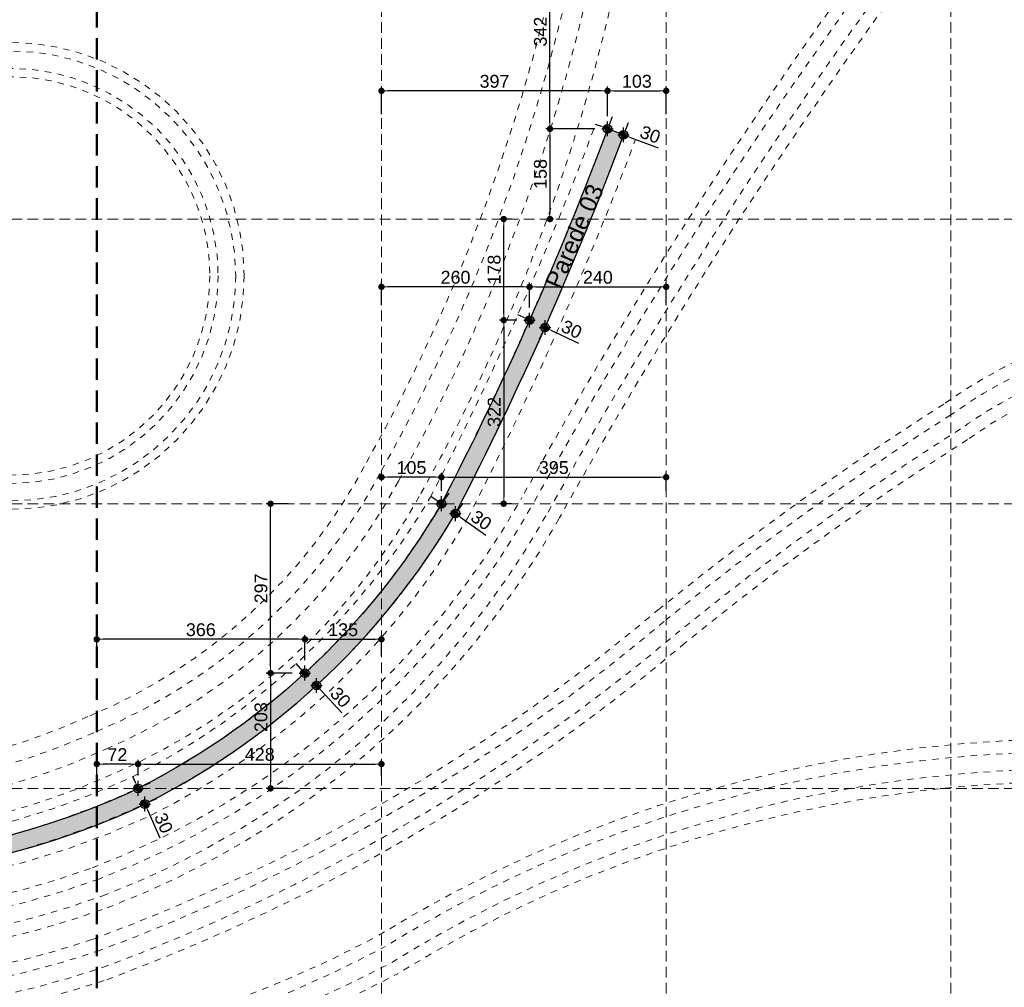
# Model space of a CAD drawing. Header units: millimetres. Extents: x 83 to 471, y -739 to 93.
# Tile 90 of 179: x 137 to 160, y -413 to -390. Entities that reach past the tile are written whole.
import ezdxf

# ---------------------------------------------------------------- set-up
doc = ezdxf.new("R2010")
doc.units = ezdxf.units.MM
for name, pattern in [('CYPE_RAYA', [0.225, 0.1125, -0.1125]), ('CYPE_RAYAPUNTOPUNTO', [0.45, 0.225, -0.075, 0, -0.075, 0, -0.075]), ('TRAZO_HUECO', [0.75, 0.5, -0.25])]:
    doc.linetypes.add(name, pattern=pattern)
for name, color, linetype, lineweight in [('.', 7, 'Continuous', 5), ('__MAGNUS.Cota', 30, 'Continuous', 9), ('BL_CONTORNO', 7, 'Continuous', 30), ('CARGCIM', 7, 'Continuous', 9), ('COTA_FORMAS', 7, 'CYPE_RAYAPUNTOPUNTO', 0), ('COTAS', 250, 'Continuous', 5), ('SAP_DIMENSION_Y_ARM', 7, 'Continuous', 0), ('VIG_HATCH', 7, 'Continuous', 0)]:
    doc.layers.add(name, color=color, linetype=linetype, lineweight=lineweight)
doc.styles.add('Arial', font='arial.ttf')
doc.dimstyles.new('Copy of UM_75.000000', dxfattribs={"dimtxt": 0.3, "dimasz": 0.15, "dimexe": 0.1, "dimexo": 0.3, "dimgap": 0.07, "dimtad": 1, "dimdec": 0, "dimlfac": 75, "dimzin": 0, "dimdsep": 46, "dimtxsty": 'Arial', "dimblk": 'DOT', "dimcen": 0.09, "dimdle": 0.1, "dimclrd": 30, "dimclre": 30, "dimclrt": 7, "dimadec": 1, "dimazin": 2, "dimtfac": 1, "dimtdec": 0, "dimtofl": 0, "dimtmove": 0, "dimatfit": 3, "dimldrblk": 'DOT', "dimfxl": 1, "dimtolj": 1, "dimarcsym": 0})

# ---------------------------------------------------------------- blocks, each defined once
blk = doc.blocks.new('PONTO AUXILIAR')
at = {"layer": '.'}
h = blk.add_hatch(color=256, dxfattribs=at)
h.dxf.hatch_style = 1
h.paths.add_polyline_path([(-0.1009483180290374, 0), (5.684341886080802e-15, 0), (5.684341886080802e-15, 0.1009483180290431, 0.414213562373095), (-0.1009483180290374, 0)], is_closed=False)
h.paths.add_polyline_path([(5.684341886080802e-15, -0.1009483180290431, 0.414213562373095), (0.1009483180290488, 0), (5.684341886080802e-15, 0), (5.684341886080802e-15, -0.1009483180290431)], is_closed=False)
for p, q in [((-0.1346530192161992, 0), (0.1346530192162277, 0)), ((5.684341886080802e-15, -0.1734126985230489), (5.684341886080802e-15, 0.1734126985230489))]:
    blk.add_line(p, q)
blk.add_circle((5.684341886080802e-15, 0), 0.1009483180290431)
blk = doc.blocks.new('_DOT')
at = {"layer": '__MAGNUS.Cota', "linetype": 'ByBlock'}
blk.add_line((-0.5, 0), (-1, 0), dxfattribs=at)
at = {"layer": '__MAGNUS.Cota', "linetype": 'ByBlock', "const_width": 0.5}
blk.add_lwpolyline([(-0.25, 0, 1), (0.25, 0, 1)], format="xyb", close=True, dxfattribs=at)
blk = doc.blocks.new('*D921')
at = {"layer": 'COTAS', "color": 30, "lineweight": -2}
for p, q in [((138.3731322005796, -407.6348698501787), (138.3731322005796, -407.265060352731)), ((139.1888658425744, -407.3650603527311), (138.5231322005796, -407.3650603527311)), ((139.3388658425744, -407.6348698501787), (139.3388658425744, -407.265060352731))]:
    blk.add_line(p, q, dxfattribs=at)
at = {"layer": 'Defpoints', "color": 0}
for p in [(138.3731322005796, -407.3650603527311), (138.3731322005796, -407.9348698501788), (139.3388658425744, -407.9348698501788)]:
    blk.add_point(p, dxfattribs=at)
at = {"layer": 'COTAS', "color": 30, "linetype": 'ByBlock', "lineweight": -2, "xscale": 0.15, "yscale": 0.15, "zscale": 0.15, "rotation": 180}
blk.add_blockref('_DOT', (138.3731322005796, -407.3650603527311), dxfattribs=at)
at = {"layer": 'COTAS', "color": 30, "linetype": 'ByBlock', "lineweight": -2, "xscale": 0.15, "yscale": 0.15, "zscale": 0.15}
blk.add_blockref('_DOT', (139.3388658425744, -407.3650603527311), dxfattribs=at)
at = {"layer": 'COTAS', "color": 7, "insert": (138.855999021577, -407.144446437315), "char_height": 0.3, "attachment_point": 5, "style": 'Arial'}
blk.add_mtext('\\A1;72', dxfattribs=at)
blk = doc.blocks.new('*D922')
at = {"layer": 'COTAS', "color": 30, "lineweight": -2}
for p, q in [((139.3388658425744, -407.6348698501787), (139.3388658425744, -407.265060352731)), ((139.4888658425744, -407.3650603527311), (144.8901322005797, -407.3650603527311)), ((145.0401322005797, -407.6348698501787), (145.0401322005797, -407.265060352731))]:
    blk.add_line(p, q, dxfattribs=at)
at = {"layer": 'Defpoints', "color": 0}
for p in [(145.0401322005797, -407.3650603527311), (139.3388658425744, -407.9348698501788), (145.0401322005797, -407.9348698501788)]:
    blk.add_point(p, dxfattribs=at)
at = {"layer": 'COTAS', "color": 30, "linetype": 'ByBlock', "lineweight": -2, "xscale": 0.15, "yscale": 0.15, "zscale": 0.15, "rotation": 180}
blk.add_blockref('_DOT', (139.3388658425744, -407.3650603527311), dxfattribs=at)
at = {"layer": 'COTAS', "color": 30, "linetype": 'ByBlock', "lineweight": -2, "xscale": 0.15, "yscale": 0.15, "zscale": 0.15}
blk.add_blockref('_DOT', (145.0401322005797, -407.3650603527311), dxfattribs=at)
at = {"layer": 'COTAS', "color": 7, "insert": (142.189499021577, -407.1418884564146), "char_height": 0.3, "attachment_point": 5, "style": 'Arial'}
blk.add_mtext('\\A1;428', dxfattribs=at)
blk = doc.blocks.new('*D923')
at = {"layer": 'COTAS', "color": 30, "lineweight": -2}
for p, q in [((138.3731322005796, -404.8354990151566), (138.3731322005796, -404.3437759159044)), ((143.2464890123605, -404.9337240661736), (143.2464890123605, -404.3437759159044)), ((143.0964890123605, -404.4437759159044), (138.5231322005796, -404.4437759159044))]:
    blk.add_line(p, q, dxfattribs=at)
at = {"layer": 'Defpoints', "color": 0}
for p in [(138.3731322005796, -404.4437759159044), (138.3731322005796, -405.1354990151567), (143.2464890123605, -405.2337240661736)]:
    blk.add_point(p, dxfattribs=at)
at = {"layer": 'COTAS', "color": 30, "linetype": 'ByBlock', "lineweight": -2, "xscale": 0.15, "yscale": 0.15, "zscale": 0.15, "rotation": 180}
blk.add_blockref('_DOT', (138.3731322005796, -404.4437759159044), dxfattribs=at)
at = {"layer": 'COTAS', "color": 30, "linetype": 'ByBlock', "lineweight": -2, "xscale": 0.15, "yscale": 0.15, "zscale": 0.15}
blk.add_blockref('_DOT', (143.2464890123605, -404.4437759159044), dxfattribs=at)
at = {"layer": 'COTAS', "color": 7, "insert": (140.8098106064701, -404.2205017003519), "char_height": 0.3, "attachment_point": 5, "style": 'Arial'}
blk.add_mtext('\\A1;366', dxfattribs=at)
blk = doc.blocks.new('*D924')
at = {"layer": 'COTAS', "color": 30, "lineweight": -2}
for p, q in [((143.2464890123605, -404.9337240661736), (143.2464890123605, -404.3437759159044)), ((145.0401322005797, -404.8354990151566), (145.0401322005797, -404.3437759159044)), ((143.3964890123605, -404.4437759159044), (144.8901322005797, -404.4437759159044))]:
    blk.add_line(p, q, dxfattribs=at)
at = {"layer": 'Defpoints', "color": 0}
for p in [(145.0401322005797, -404.4437759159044), (143.2464890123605, -405.2337240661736), (145.0401322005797, -405.1354990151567)]:
    blk.add_point(p, dxfattribs=at)
at = {"layer": 'COTAS', "color": 30, "linetype": 'ByBlock', "lineweight": -2, "xscale": 0.15, "yscale": 0.15, "zscale": 0.15, "rotation": 180}
blk.add_blockref('_DOT', (143.2464890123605, -404.4437759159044), dxfattribs=at)
at = {"layer": 'COTAS', "color": 30, "linetype": 'ByBlock', "lineweight": -2, "xscale": 0.15, "yscale": 0.15, "zscale": 0.15}
blk.add_blockref('_DOT', (145.0401322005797, -404.4437759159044), dxfattribs=at)
at = {"layer": 'COTAS', "color": 7, "insert": (144.1433106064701, -404.2205017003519), "char_height": 0.3, "attachment_point": 5, "style": 'Arial'}
blk.add_mtext('\\A1;135', dxfattribs=at)
blk = doc.blocks.new('*D925')
at = {"layer": 'COTAS', "color": 30, "lineweight": -2}
for p, q in [((142.8562256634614, -401.2678698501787), (142.3427292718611, -401.2678698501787)), ((142.4427292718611, -405.0837240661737), (142.4427292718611, -401.4178698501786)), ((142.9464890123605, -405.2337240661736), (142.3427292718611, -405.2337240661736))]:
    blk.add_line(p, q, dxfattribs=at)
at = {"layer": 'Defpoints', "color": 0}
for p in [(142.4427292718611, -401.2678698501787), (143.1562256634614, -401.2678698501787), (143.2464890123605, -405.2337240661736)]:
    blk.add_point(p, dxfattribs=at)
at = {"layer": 'COTAS', "color": 30, "linetype": 'ByBlock', "lineweight": -2, "xscale": 0.15, "yscale": 0.15, "zscale": 0.15}
for p, rotation in [((142.4427292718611, -401.2678698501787), 90), ((142.4427292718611, -405.2337240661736), 270)]:
    blk.add_blockref('_DOT', p, dxfattribs=dict(at, rotation=rotation))
at = {"layer": 'COTAS', "color": 7, "insert": (142.2195573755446, -403.2507969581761), "char_height": 0.3, "attachment_point": 5, "rotation": 90, "style": 'Arial'}
blk.add_mtext('\\A1;297', dxfattribs=at)
blk = doc.blocks.new('*D926')
at = {"layer": 'COTAS', "color": 30, "lineweight": -2}
for p, q in [((142.9464890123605, -405.2337240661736), (142.3427292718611, -405.2337240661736)), ((142.4427292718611, -405.3837240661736), (142.4427292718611, -407.7848698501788)), ((142.8562256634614, -407.9348698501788), (142.3427292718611, -407.9348698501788))]:
    blk.add_line(p, q, dxfattribs=at)
at = {"layer": 'Defpoints', "color": 0}
for p in [(143.2464890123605, -405.2337240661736), (142.4427292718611, -407.9348698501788), (143.1562256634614, -407.9348698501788)]:
    blk.add_point(p, dxfattribs=at)
at = {"layer": 'COTAS', "color": 30, "linetype": 'ByBlock', "lineweight": -2, "xscale": 0.15, "yscale": 0.15, "zscale": 0.15}
for p, rotation in [((142.4427292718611, -405.2337240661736), 90), ((142.4427292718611, -407.9348698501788), 270)]:
    blk.add_blockref('_DOT', p, dxfattribs=dict(at, rotation=rotation))
at = {"layer": 'COTAS', "color": 7, "insert": (142.2194550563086, -406.2662622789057), "char_height": 0.3, "attachment_point": 5, "rotation": 90, "style": 'Arial'}
blk.add_mtext('\\A1;203', dxfattribs=at)
blk = doc.blocks.new('*D927')
at = {"layer": 'COTAS', "color": 30, "lineweight": -2}
for p, q in [((145.0401322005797, -400.5668060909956), (145.0401322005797, -400.5459421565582)), ((146.293271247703, -400.6459421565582), (145.1901322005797, -400.6459421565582)), ((146.443271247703, -400.9678698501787), (146.443271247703, -400.5459421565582))]:
    blk.add_line(p, q, dxfattribs=at)
at = {"layer": 'Defpoints', "color": 0}
for p in [(145.0401322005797, -400.6459421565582), (145.0401322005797, -400.8668060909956), (146.443271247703, -401.2678698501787)]:
    blk.add_point(p, dxfattribs=at)
at = {"layer": 'COTAS', "color": 30, "linetype": 'ByBlock', "lineweight": -2, "xscale": 0.15, "yscale": 0.15, "zscale": 0.15, "rotation": 180}
blk.add_blockref('_DOT', (145.0401322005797, -400.6459421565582), dxfattribs=at)
at = {"layer": 'COTAS', "color": 30, "linetype": 'ByBlock', "lineweight": -2, "xscale": 0.15, "yscale": 0.15, "zscale": 0.15}
blk.add_blockref('_DOT', (146.443271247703, -400.6459421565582), dxfattribs=at)
at = {"layer": 'COTAS', "color": 7, "insert": (145.7417017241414, -400.4227702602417), "char_height": 0.3, "attachment_point": 5, "style": 'Arial'}
blk.add_mtext('\\A1;105', dxfattribs=at)
blk = doc.blocks.new('*D928')
at = {"layer": 'COTAS', "color": 30, "lineweight": -2}
for p, q in [((146.443271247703, -400.9678698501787), (146.443271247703, -400.5459421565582)), ((146.593271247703, -400.6459421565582), (151.5571322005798, -400.6459421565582)), ((151.7071322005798, -400.9678698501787), (151.7071322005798, -400.5459421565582))]:
    blk.add_line(p, q, dxfattribs=at)
at = {"layer": 'Defpoints', "color": 0}
for p in [(151.7071322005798, -400.6459421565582), (146.443271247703, -401.2678698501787), (151.7071322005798, -401.2678698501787)]:
    blk.add_point(p, dxfattribs=at)
at = {"layer": 'COTAS', "color": 30, "linetype": 'ByBlock', "lineweight": -2, "xscale": 0.15, "yscale": 0.15, "zscale": 0.15, "rotation": 180}
blk.add_blockref('_DOT', (146.443271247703, -400.6459421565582), dxfattribs=at)
at = {"layer": 'COTAS', "color": 30, "linetype": 'ByBlock', "lineweight": -2, "xscale": 0.15, "yscale": 0.15, "zscale": 0.15}
blk.add_blockref('_DOT', (151.7071322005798, -400.6459421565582), dxfattribs=at)
at = {"layer": 'COTAS', "color": 7, "insert": (149.0752017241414, -400.4226679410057), "char_height": 0.3, "attachment_point": 5, "style": 'Arial'}
blk.add_mtext('\\A1;395', dxfattribs=at)
blk = doc.blocks.new('*D929')
at = {"layer": 'COTAS', "color": 30, "lineweight": -2}
for p, q in [((145.0401322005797, -396.6143985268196), (145.0401322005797, -396.0894115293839)), ((148.5073131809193, -396.6684626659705), (148.5073131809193, -396.0894115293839)), ((148.3573131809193, -396.189411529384), (145.1901322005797, -396.189411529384))]:
    blk.add_line(p, q, dxfattribs=at)
at = {"layer": 'Defpoints', "color": 0}
for p in [(145.0401322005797, -396.189411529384), (145.0401322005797, -396.9143985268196), (148.5073131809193, -396.9684626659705)]:
    blk.add_point(p, dxfattribs=at)
at = {"layer": 'COTAS', "color": 30, "linetype": 'ByBlock', "lineweight": -2, "xscale": 0.15, "yscale": 0.15, "zscale": 0.15, "rotation": 180}
blk.add_blockref('_DOT', (145.0401322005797, -396.189411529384), dxfattribs=at)
at = {"layer": 'COTAS', "color": 30, "linetype": 'ByBlock', "lineweight": -2, "xscale": 0.15, "yscale": 0.15, "zscale": 0.15}
blk.add_blockref('_DOT', (148.5073131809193, -396.189411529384), dxfattribs=at)
at = {"layer": 'COTAS', "color": 7, "insert": (146.7737226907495, -395.9662396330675), "char_height": 0.3, "attachment_point": 5, "style": 'Arial'}
blk.add_mtext('\\A1;260', dxfattribs=at)
blk = doc.blocks.new('*D930')
at = {"layer": 'COTAS', "color": 30, "lineweight": -2}
for p, q in [((148.5073131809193, -396.6684626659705), (148.5073131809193, -396.0894115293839)), ((151.7071322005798, -396.6143985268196), (151.7071322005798, -396.0894115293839)), ((148.6573131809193, -396.189411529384), (151.5571322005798, -396.189411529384))]:
    blk.add_line(p, q, dxfattribs=at)
at = {"layer": 'Defpoints', "color": 0}
for p in [(151.7071322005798, -396.189411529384), (148.5073131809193, -396.9684626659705), (151.7071322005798, -396.9143985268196)]:
    blk.add_point(p, dxfattribs=at)
at = {"layer": 'COTAS', "color": 30, "linetype": 'ByBlock', "lineweight": -2, "xscale": 0.15, "yscale": 0.15, "zscale": 0.15, "rotation": 180}
blk.add_blockref('_DOT', (148.5073131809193, -396.189411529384), dxfattribs=at)
at = {"layer": 'COTAS', "color": 30, "linetype": 'ByBlock', "lineweight": -2, "xscale": 0.15, "yscale": 0.15, "zscale": 0.15}
blk.add_blockref('_DOT', (151.7071322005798, -396.189411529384), dxfattribs=at)
at = {"layer": 'COTAS', "color": 7, "insert": (150.1072226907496, -395.9662396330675), "char_height": 0.3, "attachment_point": 5, "style": 'Arial'}
blk.add_mtext('\\A1;240', dxfattribs=at)
blk = doc.blocks.new('*D931')
at = {"layer": 'COTAS', "color": 30, "lineweight": -2}
for p, q in [((148.0854327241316, -394.6008698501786), (147.8024793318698, -394.6008698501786)), ((147.9024793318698, -396.8184626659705), (147.9024793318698, -394.7508698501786)), ((148.2073131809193, -396.9684626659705), (147.8024793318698, -396.9684626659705))]:
    blk.add_line(p, q, dxfattribs=at)
at = {"layer": 'Defpoints', "color": 0}
for p in [(147.9024793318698, -394.6008698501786), (148.3854327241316, -394.6008698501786), (148.5073131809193, -396.9684626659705)]:
    blk.add_point(p, dxfattribs=at)
at = {"layer": 'COTAS', "color": 30, "linetype": 'ByBlock', "lineweight": -2, "xscale": 0.15, "yscale": 0.15, "zscale": 0.15}
for p, rotation in [((147.9024793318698, -394.6008698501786), 90), ((147.9024793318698, -396.9684626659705), 270)]:
    blk.add_blockref('_DOT', p, dxfattribs=dict(at, rotation=rotation))
at = {"layer": 'COTAS', "color": 7, "insert": (147.6793074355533, -395.7846662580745), "char_height": 0.3, "attachment_point": 5, "rotation": 90, "style": 'Arial'}
blk.add_mtext('\\A1;178', dxfattribs=at)
blk = doc.blocks.new('*D932')
at = {"layer": 'COTAS', "color": 30, "lineweight": -2}
for p, q in [((148.2073131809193, -396.9684626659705), (147.8024793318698, -396.9684626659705)), ((147.9024793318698, -397.1184626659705), (147.9024793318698, -401.1178698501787)), ((148.0854327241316, -401.2678698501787), (147.8024793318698, -401.2678698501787))]:
    blk.add_line(p, q, dxfattribs=at)
at = {"layer": 'Defpoints', "color": 0}
for p in [(148.5073131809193, -396.9684626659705), (147.9024793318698, -401.2678698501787), (148.3854327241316, -401.2678698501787)]:
    blk.add_point(p, dxfattribs=at)
at = {"layer": 'COTAS', "color": 30, "linetype": 'ByBlock', "lineweight": -2, "xscale": 0.15, "yscale": 0.15, "zscale": 0.15}
for p, rotation in [((147.9024793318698, -396.9684626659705), 90), ((147.9024793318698, -401.2678698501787), 270)]:
    blk.add_blockref('_DOT', p, dxfattribs=dict(at, rotation=rotation))
at = {"layer": 'COTAS', "color": 7, "insert": (147.6792051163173, -399.1181662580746), "char_height": 0.3, "attachment_point": 5, "rotation": 90, "style": 'Arial'}
blk.add_mtext('\\A1;322', dxfattribs=at)
blk = doc.blocks.new('*D933')
at = {"layer": 'COTAS', "color": 30, "lineweight": -2}
for p, q in [((145.0401322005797, -392.14142550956), (145.0401322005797, -391.4990320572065)), ((150.183314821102, -391.5990320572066), (145.1901322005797, -391.5990320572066)), ((150.3333148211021, -392.1879558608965), (150.3333148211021, -391.4990320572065))]:
    blk.add_line(p, q, dxfattribs=at)
at = {"layer": 'Defpoints', "color": 0}
for p in [(145.0401322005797, -391.5990320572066), (145.0401322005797, -392.44142550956), (150.3333148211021, -392.4879558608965)]:
    blk.add_point(p, dxfattribs=at)
at = {"layer": 'COTAS', "color": 30, "linetype": 'ByBlock', "lineweight": -2, "xscale": 0.15, "yscale": 0.15, "zscale": 0.15, "rotation": 180}
blk.add_blockref('_DOT', (145.0401322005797, -391.5990320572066), dxfattribs=at)
at = {"layer": 'COTAS', "color": 30, "linetype": 'ByBlock', "lineweight": -2, "xscale": 0.15, "yscale": 0.15, "zscale": 0.15}
blk.add_blockref('_DOT', (150.3333148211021, -391.5990320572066), dxfattribs=at)
at = {"layer": 'COTAS', "color": 7, "insert": (147.6867235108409, -391.375757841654), "char_height": 0.3, "attachment_point": 5, "style": 'Arial'}
blk.add_mtext('\\A1;397', dxfattribs=at)
blk = doc.blocks.new('*D934')
at = {"layer": 'COTAS', "color": 30, "lineweight": -2}
for p, q in [((150.3333148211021, -392.1879558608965), (150.3333148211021, -391.4990320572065)), ((150.4833148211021, -391.5990320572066), (151.5571322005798, -391.5990320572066)), ((151.7071322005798, -392.14142550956), (151.7071322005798, -391.4990320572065))]:
    blk.add_line(p, q, dxfattribs=at)
at = {"layer": 'Defpoints', "color": 0}
for p in [(151.7071322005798, -391.5990320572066), (150.3333148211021, -392.4879558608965), (151.7071322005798, -392.44142550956)]:
    blk.add_point(p, dxfattribs=at)
at = {"layer": 'COTAS', "color": 30, "linetype": 'ByBlock', "lineweight": -2, "xscale": 0.15, "yscale": 0.15, "zscale": 0.15, "rotation": 180}
blk.add_blockref('_DOT', (150.3333148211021, -391.5990320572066), dxfattribs=at)
at = {"layer": 'COTAS', "color": 30, "linetype": 'ByBlock', "lineweight": -2, "xscale": 0.15, "yscale": 0.15, "zscale": 0.15}
blk.add_blockref('_DOT', (151.7071322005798, -391.5990320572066), dxfattribs=at)
at = {"layer": 'COTAS', "color": 7, "insert": (151.0202235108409, -391.375757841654), "char_height": 0.3, "attachment_point": 5, "style": 'Arial'}
blk.add_mtext('\\A1;103', dxfattribs=at)
blk = doc.blocks.new('*D935')
at = {"layer": 'COTAS', "color": 30, "lineweight": -2}
for p, q in [((149.9083640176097, -387.9338698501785), (148.8859684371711, -387.9338698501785)), ((148.9859684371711, -392.3379558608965), (148.9859684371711, -388.0838698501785)), ((150.033314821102, -392.4879558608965), (148.8859684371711, -392.4879558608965))]:
    blk.add_line(p, q, dxfattribs=at)
at = {"layer": 'Defpoints', "color": 0}
for p in [(148.9859684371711, -387.9338698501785), (150.2083640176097, -387.9338698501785), (150.3333148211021, -392.4879558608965)]:
    blk.add_point(p, dxfattribs=at)
at = {"layer": 'COTAS', "color": 30, "linetype": 'ByBlock', "lineweight": -2, "xscale": 0.15, "yscale": 0.15, "zscale": 0.15}
for p, rotation in [((148.9859684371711, -387.9338698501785), 90), ((148.9859684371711, -392.4879558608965), 270)]:
    blk.add_blockref('_DOT', p, dxfattribs=dict(at, rotation=rotation))
at = {"layer": 'COTAS', "color": 7, "insert": (148.7626942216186, -390.2109128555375), "char_height": 0.3, "attachment_point": 5, "rotation": 90, "style": 'Arial'}
blk.add_mtext('\\A1;342', dxfattribs=at)
blk = doc.blocks.new('*D936')
at = {"layer": 'COTAS', "color": 30, "lineweight": -2}
for p, q in [((150.033314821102, -392.4879558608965), (148.8859684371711, -392.4879558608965)), ((148.9859684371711, -392.6379558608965), (148.9859684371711, -394.4508698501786)), ((149.0680213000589, -394.6008698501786), (148.8859684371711, -394.6008698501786))]:
    blk.add_line(p, q, dxfattribs=at)
at = {"layer": 'Defpoints', "color": 0}
for p in [(150.3333148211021, -392.4879558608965), (148.9859684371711, -394.6008698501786), (149.3680213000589, -394.6008698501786)]:
    blk.add_point(p, dxfattribs=at)
at = {"layer": 'COTAS', "color": 30, "linetype": 'ByBlock', "lineweight": -2, "xscale": 0.15, "yscale": 0.15, "zscale": 0.15}
for p, rotation in [((148.9859684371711, -392.4879558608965), 90), ((148.9859684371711, -394.6008698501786), 270)]:
    blk.add_blockref('_DOT', p, dxfattribs=dict(at, rotation=rotation))
at = {"layer": 'COTAS', "color": 7, "insert": (148.7627965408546, -393.5444128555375), "char_height": 0.3, "attachment_point": 5, "rotation": 90, "style": 'Arial'}
blk.add_mtext('\\A1;158', dxfattribs=at)
blk = doc.blocks.new('*D937')
at = {"color": 30, "lineweight": -2}
for p, q in [((150.1932373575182, -392.4342875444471), (150.0526683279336, -392.3819392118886)), ((150.4380114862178, -392.2068178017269), (150.3687052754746, -392.3929231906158)), ((150.8128622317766, -392.3464133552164), (150.7435560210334, -392.5325187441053)), ((150.849226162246, -392.6785797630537), (151.5225639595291, -392.9293327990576))]:
    blk.add_line(p, q, dxfattribs=at)
at = {"layer": 'Defpoints', "color": 0}
for p in [(150.3333148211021, -392.4879558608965), (150.7081655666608, -392.627551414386), (150.7086571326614, -392.6262314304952)]:
    blk.add_point(p, dxfattribs=at)
at = {"color": 30, "linetype": 'ByBlock', "lineweight": -2, "xscale": 0.15, "yscale": 0.15, "zscale": 0.15}
for p, rotation in [((150.3338063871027, -392.4866358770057), 339.5745168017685), ((150.7086571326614, -392.6262314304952), 159.5745168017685)]:
    blk.add_blockref('_DOT', p, dxfattribs=dict(at, rotation=rotation))
at = {"color": 7, "insert": (151.3340997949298, -392.6208941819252), "char_height": 0.3, "attachment_point": 5, "rotation": 339.57451680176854, "style": 'Arial'}
blk.add_mtext('\\A1;30', dxfattribs=at)
blk = doc.blocks.new('*D938')
at = {"color": 30, "lineweight": -2}
for p, q in [((148.3714633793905, -396.9048636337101), (148.2356449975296, -396.841197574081)), ((148.3799810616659, -397.2400994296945), (148.4648377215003, -397.0590752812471)), ((148.742215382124, -397.4098999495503), (148.8270720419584, -397.228875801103)), ((149.0053344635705, -397.201996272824), (149.6559162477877, -397.5069621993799))]:
    blk.add_line(p, q, dxfattribs=at)
at = {"layer": 'Defpoints', "color": 0}
for p in [(148.5073131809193, -396.9684626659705), (148.8695160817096, -397.138330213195), (148.8695475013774, -397.1382631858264)]:
    blk.add_point(p, dxfattribs=at)
at = {"color": 30, "linetype": 'ByBlock', "lineweight": -2, "xscale": 0.15, "yscale": 0.15, "zscale": 0.15}
for p, rotation in [((148.5072817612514, -396.9685296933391), 334.8847524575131), ((148.8695160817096, -397.138330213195), 154.8847524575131)]:
    blk.add_blockref('_DOT', p, dxfattribs=dict(at, rotation=rotation))
at = {"color": 7, "insert": (149.4933011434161, -397.1841473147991), "char_height": 0.3, "attachment_point": 5, "rotation": 334.8847524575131, "style": 'Arial'}
blk.add_mtext('\\A1;30', dxfattribs=at)
blk = doc.blocks.new('*D939')
at = {"color": 30, "lineweight": -2}
for p, q in [((146.3207665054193, -401.1813101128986), (146.1982617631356, -401.0947503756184)), ((146.6163907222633, -401.0228603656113), (146.5009777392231, -401.1862000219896)), ((146.94424039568, -401.2545132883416), (146.8288274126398, -401.4178529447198)), ((146.8936256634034, -401.5860825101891), (147.4804339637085, -402.0007111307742))]:
    blk.add_line(p, q, dxfattribs=at)
at = {"layer": 'Defpoints', "color": 0}
for p in [(146.443271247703, -401.2678698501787), (146.7711209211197, -401.499522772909), (146.7711209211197, -401.499522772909)]:
    blk.add_point(p, dxfattribs=at)
at = {"color": 30, "linetype": 'ByBlock', "lineweight": -2, "xscale": 0.15, "yscale": 0.15, "zscale": 0.15}
for p, rotation in [((146.443271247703, -401.2678698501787), 324.755631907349), ((146.7711209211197, -401.499522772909), 144.755631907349)]:
    blk.add_blockref('_DOT', p, dxfattribs=dict(at, rotation=rotation))
at = {"color": 7, "insert": (147.3771259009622, -401.6543290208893), "char_height": 0.3, "attachment_point": 5, "rotation": 324.75563190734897, "style": 'Arial'}
blk.add_mtext('\\A1;30', dxfattribs=at)
blk = doc.blocks.new('*D940')
at = {"color": 30, "lineweight": -2}
for p, q in [((143.1443643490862, -405.1238579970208), (143.0422396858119, -405.0139919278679)), ((143.4662211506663, -405.029474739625), (143.3197330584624, -405.1656409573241)), ((143.7385593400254, -405.3224571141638), (143.5920712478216, -405.4586233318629)), ((143.620951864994, -405.6365725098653), (144.1101378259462, -406.1628404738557))]:
    blk.add_line(p, q, dxfattribs=at)
at = {"layer": 'Defpoints', "color": 0}
for p in [(143.2464890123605, -405.2337240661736), (143.5188272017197, -405.5267064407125), (143.5188272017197, -405.5267064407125)]:
    blk.add_point(p, dxfattribs=at)
at = {"color": 30, "linetype": 'ByBlock', "lineweight": -2, "xscale": 0.15, "yscale": 0.15, "zscale": 0.15}
for p, rotation in [((143.2464890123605, -405.2337240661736), 312.9086214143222), ((143.5188272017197, -405.5267064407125), 132.9086214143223)]:
    blk.add_blockref('_DOT', p, dxfattribs=dict(at, rotation=rotation))
at = {"color": 7, "insert": (144.0801422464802, -405.8026274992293), "char_height": 0.3, "attachment_point": 5, "rotation": 312.9086214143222, "style": 'Arial'}
blk.add_mtext('\\A1;30', dxfattribs=at)
blk = doc.blocks.new('*D941')
at = {"color": 30, "lineweight": -2}
for p, q in [((139.2788932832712, -407.7974828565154), (139.2186868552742, -407.6600958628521)), ((139.6138736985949, -407.8144569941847), (139.4306910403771, -407.8947322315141)), ((139.7746459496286, -408.1813283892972), (139.5914632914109, -408.2616036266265)), ((139.560078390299, -408.4391282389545), (139.8484723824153, -409.0972238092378))]:
    blk.add_line(p, q, dxfattribs=at)
at = {"layer": 'Defpoints', "color": 0}
for p in [(139.3390997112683, -407.9348698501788), (139.499871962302, -408.3017412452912), (139.499871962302, -408.3017412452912)]:
    blk.add_point(p, dxfattribs=at)
at = {"color": 30, "linetype": 'ByBlock', "lineweight": -2, "xscale": 0.15, "yscale": 0.15, "zscale": 0.15}
for p, rotation in [((139.3390997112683, -407.9348698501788), 293.6642387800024), ((139.499871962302, -408.3017412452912), 113.6642387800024)]:
    blk.add_blockref('_DOT', p, dxfattribs=dict(at, rotation=rotation))
at = {"color": 7, "insert": (139.9388784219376, -408.7472525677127), "char_height": 0.3, "attachment_point": 5, "rotation": 293.6642387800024, "style": 'Arial'}
blk.add_mtext('\\A1;30', dxfattribs=at)
blk = doc.blocks.new('*D1165')
at = {"color": 30, "lineweight": -2}
blk.add_arc((138.3731322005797, -381.2668698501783), 1.521261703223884, 5.651790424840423, 84.34820957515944, dxfattribs=at)
at = {"layer": 'Defpoints', "color": 0}
for p in [(138.3731322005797, -372.3648810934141), (139.6905834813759, -380.5062389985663), (96.62457239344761, -381.2668698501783), (168.9921038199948, -381.2668698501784), (138.3731322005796, -421.268869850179)]:
    blk.add_point(p, dxfattribs=at)
at = {"color": 30, "linetype": 'ByBlock', "lineweight": -2, "xscale": 0.15, "yscale": 0.15, "zscale": 0.15}
for p, rotation in [((138.3731322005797, -379.7456081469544), 177.1741047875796), ((139.8943939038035, -381.2668698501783), 272.8258952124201)]:
    blk.add_blockref('_DOT', p, dxfattribs=dict(at, rotation=rotation))
at = {"color": 7, "insert": (139.6080076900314, -380.0319943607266), "char_height": 0.3, "attachment_point": 5, "rotation": 315, "style": 'Arial'}
blk.add_mtext('\\A1;90%%d', dxfattribs=at)
blk = doc.blocks.new('G$C05BD9800')
at = {"layer": 'BL_CONTORNO', "linetype": 'CYPE_RAYA', "lineweight": 9}
blk.add_line((9.462451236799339, -8.599994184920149), (8.759907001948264, -8.337445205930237), dxfattribs=at)
for points in [[(-22.78596901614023, 3.513107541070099, -0.01106201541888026), (-21.61174227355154, 0.08398306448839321, 0.02649444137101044), (-18.3863402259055, -9.900050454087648, 0.2071939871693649), (-9.882679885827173, -18.81551847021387, 0.2110172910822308), (-0.1197103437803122, -18.72616227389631, 0.1747705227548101), (4.736607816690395, -14.27626782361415, 0.08829554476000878), (8.381558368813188, -3.843059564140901), (9.468281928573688, -4.018462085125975, -0.08819353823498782), (5.692996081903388, -14.82050828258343, -0.1637292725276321), (0.3566950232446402, -19.71821428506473, -0.2120889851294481), (-10.34480741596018, -19.81440853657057, -0.2060983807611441), (-19.4067750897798, -10.31289546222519, -0.02041681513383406), (-22.65786747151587, -0.2569930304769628, 0.0115782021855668), (-23.82018378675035, 3.132607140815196)], [(-23.06777548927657, 3.409635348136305, -0.01110088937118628), (-21.89983811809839, 1.591615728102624e-12, 0.02647157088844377), (-18.66718559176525, -10.00554568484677, 0.2071477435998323), (-10.00049999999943, -19.09141574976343, 0.2109043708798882), (-5.684341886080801e-14, -19.00127739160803, 0.1745439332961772), (5.000249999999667, -14.41948618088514, 0.08813894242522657), (8.679060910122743, -3.890953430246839), (9.023847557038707, -3.946603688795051, -0.08822558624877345), (5.29866158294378, -14.60324611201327, -0.1683396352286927), (0.1726782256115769, -19.3073034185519, -0.2121636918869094), (-10.16665016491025, -19.40093118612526, -0.2062770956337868), (-18.9878077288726, -10.14776954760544, -0.02335918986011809), (-22.22902319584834, -0.1198940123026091, 0.01156031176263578), (-23.39777971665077, 3.288466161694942)]]:
    blk.add_lwpolyline(points, format="xyb", close=True, dxfattribs=at)
for points in [[(-27.89786708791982, 3.301203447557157, -0.02097196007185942), (-22.63056795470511, -10.00049999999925, 0.2521914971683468), (-10.00049999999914, -22.93086737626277, 0.1604170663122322), (2.415845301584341e-13, -22.86662850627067, 0.08690020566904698), (10.00000000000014, -17.04050169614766, -0.02981363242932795), (15.00074999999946, -13.43871046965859, -0.08019868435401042), (17.47727468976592, -12.21202961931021, 0.08019868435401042)], [(-27.69232857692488, 3.392739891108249, -0.02098113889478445), (-22.41602149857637, -9.932425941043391, 0.2522931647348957), (-9.932421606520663, -22.71641158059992, 0.1603787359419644), (-0.07490116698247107, -22.65443510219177, 0.08688946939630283), (9.856362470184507, -16.86730537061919, -0.02979307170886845), (14.87512546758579, -13.25194396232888, -0.08002149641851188), (17.4108160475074, -11.99706857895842)], [(-28.1719184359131, 3.179154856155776, -0.02095977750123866), (-22.91660927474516, -10.09132570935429, 0.2520587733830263), (-10.0912695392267, -23.21680887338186, 0.1604667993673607), (0.0998859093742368, -23.14954595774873, 0.08691403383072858), (10.19150395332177, -17.2714406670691, -0.02984191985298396), (15.1683390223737, -13.687677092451, -0.08044660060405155), (17.56588621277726, -12.49864433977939)], [(-28.37745694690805, 3.087618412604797, -0.02095068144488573), (-23.13112506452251, -10.15948943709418, 0.2519612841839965), (-10.15934550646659, -23.43126530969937, 0.1605031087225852), (0.1748131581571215, -23.36172891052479, 0.08692405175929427), (10.33512239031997, -17.44465276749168, -0.02986381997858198), (15.29410156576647, -13.87435833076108, -0.08064196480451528), (17.63234485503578, -12.71360538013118)], [(-22.845782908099, -1.901480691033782, 0.02465903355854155), (-20.23600685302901, -10.09644551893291, 0.2195761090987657), (-11.14232585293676, -20.2745796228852, 0.222136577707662), (0.8553954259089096, -20.27095963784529, 0.1451087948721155), (6.315610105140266, -15.14528908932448, 0.02939618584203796), (9.251751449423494, -8.52106003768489)], [(-22.55578879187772, -1.824647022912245, 0.02468534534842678), (-19.95178477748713, -9.99999999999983, 0.2197926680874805), (-11.01913573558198, -20.00100764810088, 0.2221348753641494), (0.7244756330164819, -20.00099999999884, 0.1448688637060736), (6.052604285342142, -15.00074999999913, 0.02936374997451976), (8.970818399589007, -8.415814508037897, -0.02936374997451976)], [(-22.33829320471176, -1.767021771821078, 0.02470533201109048), (-19.73860143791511, -9.927708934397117, 0.2199598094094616), (-10.92673922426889, -19.79582957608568, 0.2221334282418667), (0.6262832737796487, -19.79853047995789, 0.1446824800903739), (5.855371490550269, -14.89230232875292, 0.02933901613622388), (8.760118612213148, -8.336880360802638)], [(-23.06327849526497, -1.959105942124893, 0.02463954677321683), (-20.44915708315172, -10.16882156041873, 0.2194182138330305), (-11.23471470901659, -20.47975946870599, 0.2221376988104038), (0.9535828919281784, -20.47342956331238, 0.1452826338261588), (6.512885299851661, -15.25365153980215, 0.029420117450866), (9.462451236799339, -8.599994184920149)], [(15.26676349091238, -3.110995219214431, 0.03872693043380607), (7.466136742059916, -14.89111542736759, -0.1761883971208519), (-0.07835553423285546, -21.39626952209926, -0.1732121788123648), (-9.92787023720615, -21.45144571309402, -0.2496248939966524), (-21.01758665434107, -9.930233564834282, -0.006459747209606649), (-21.77223976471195, -7.796114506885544)], [(15.44419272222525, -3.249356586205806, 0.03872784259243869), (7.662619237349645, -15.00074999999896, -0.1762219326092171), (-1.024930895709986e-08, -21.60719107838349, -0.1731964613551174), (-9.999999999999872, -21.66458520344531, -0.2494547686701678), (-21.2316655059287, -9.99999999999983, -0.00643554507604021), (-21.98531916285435, -7.86837909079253, 0.00643554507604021)], [(15.68076503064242, -3.433838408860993, 0.03872905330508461), (7.924598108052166, -15.14692545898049, -0.1762651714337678), (0.1044738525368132, -21.88841960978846, -0.1731761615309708), (-10.0961690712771, -21.94877190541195, -0.2492337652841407), (-21.51707895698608, -10.09308621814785, -0.006403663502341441), (-22.26942502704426, -7.964731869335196)], [(15.85819426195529, -3.572199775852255, 0.03872995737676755), (8.121083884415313, -15.25655413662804, -0.1762965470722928), (0.1828291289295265, -22.09934085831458, -0.1731614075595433), (-10.16829305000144, -22.16191244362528, -0.2490722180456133), (-21.73112076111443, -10.1629478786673, -0.006380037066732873), (-22.48250442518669, -8.036996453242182)], [(16.80325487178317, -19.13550782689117, 0.1352947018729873), (4.88794872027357, -22.62030539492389, -0.3251372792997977), (-19.83538541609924, -19.02356842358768, -0.06288978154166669), (-26.35089008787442, -8.791249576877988)], [(16.80675853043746, -19.36048054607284, 0.1353800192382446), (4.999626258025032, -22.81578895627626, -0.3253906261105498), (-20.00100001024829, -19.17632811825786, -0.06295070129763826), (-26.55432529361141, -8.88736990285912, 0.06295070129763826)], [(16.81493373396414, -19.88541689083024, 0.1355822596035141), (5.260472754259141, -23.27176502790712, -0.3259672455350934), (-20.38751076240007, -19.53265795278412, -0.06309000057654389), (-27.02900744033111, -9.111650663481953)], [(16.81143007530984, -19.66044417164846, 0.1354950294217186), (5.148635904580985, -23.07637279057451, -0.3257225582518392), (-20.22185037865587, -19.37996360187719, -0.06303078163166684), (-26.82557223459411, -9.015530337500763)]]:
    blk.add_lwpolyline(points, format="xyb", dxfattribs=at)
for radius in [4.100000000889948, 3.95211729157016, 3.644617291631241, 3.500000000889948]:
    blk.add_circle((-1.512611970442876, -10.99919892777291), radius, dxfattribs=at)

msp = doc.modelspace()

# ---------------------------------------------------------------- hatches: boundary and pattern name
at = {"layer": 'VIG_HATCH', "true_color": 0xffffe5}
h = msp.add_hatch(color=7, dxfattribs=at)
h.dxf.hatch_style = 1
edge = h.paths.add_edge_path()
edge.add_line((150.7081655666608, -392.6275514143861), (150.3333148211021, -392.4879558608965))
edge.add_arc((76.00808296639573, -364.8090143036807), 79.311814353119, 332.6328882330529, 339.5745168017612, ccw=False)
edge.add_arc((131.6178344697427, -392.5887975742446), 17.17905326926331, 295.83056765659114, 329.6545410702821, ccw=False)
edge.add_arc((131.5302323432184, -391.1753494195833), 18.49724476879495, 245.87780259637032, 294.16694165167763, ccw=False)
edge.add_arc((132.0900644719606, -388.4420232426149), 21.22933470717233, 196.9855664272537, 247.513884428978, ccw=False)
edge.add_arc((220.8599513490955, -353.841768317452), 116.4549612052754, 194.8560038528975, 200.5097755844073, ccw=False)
edge.add_line((108.2977020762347, -383.6997325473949), (107.9110727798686, -383.8022888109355))
edge.add_arc((220.8599513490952, -353.8417683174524), 116.854961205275, 194.8560038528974, 200.5037649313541)
edge.add_arc((132.0900644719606, -388.4420232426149), 21.6293347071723, 197.0182880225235, 247.4987653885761)
edge.add_arc((131.5302323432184, -391.1753494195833), 18.89724476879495, 245.8951311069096, 294.184542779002)
edge.add_arc((131.6178344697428, -392.5887975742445), 17.57905326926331, 295.8116313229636, 329.6885861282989)
edge.add_arc((76.00808296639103, -364.8090143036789), 79.71181435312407, 332.6254474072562, 339.5745168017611)
edge.add_line((150.7081655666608, -392.6275514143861), (150.7081655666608, -392.6275514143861))

# ---------------------------------------------------------------- linework, layer by layer
at = {"layer": 'BL_CONTORNO'}
msp.add_lwpolyline([(150.7081655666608, -392.6275514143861), (150.3333148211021, -392.4879558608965, -0.03029783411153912), (146.443271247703, -401.2678698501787, -0.1486658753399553), (139.102943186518, -408.0514305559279, -0.2138755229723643), (123.970702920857, -408.057339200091, -0.2241144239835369), (111.7867877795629, -394.6437655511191, -0.02467423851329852), (108.2977020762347, -383.6997325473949), (107.9110727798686, -383.8022888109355, 0.02464799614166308), (111.4078483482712, -394.7724305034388, 0.2238952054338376), (123.8124458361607, -408.4247445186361, 0.2138767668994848), (139.271997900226, -408.4139957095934, 0.1489021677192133), (146.7937437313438, -401.4609389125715, 0.03033033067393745)], format="xyb", close=True, dxfattribs=at)
at = {"layer": 'CARGCIM', "linetype": 'TRAZO_HUECO', "lineweight": 50}
msp.add_line((138.3731322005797, -372.3648810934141), (138.3731322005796, -421.268869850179), dxfattribs=at)
at = {"layer": 'COTA_FORMAS', "linetype": 'TRAZO_HUECO', "ltscale": 0.5}
for p, q in [((145.0401322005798, -372.3648810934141), (145.0401322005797, -421.268869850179)), ((151.7071322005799, -372.3648810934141), (151.7071322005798, -421.268869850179)), ((158.37413220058, -372.3648810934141), (158.3741322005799, -421.268869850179)), ((96.62457239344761, -394.6008698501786), (168.9921038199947, -394.6008698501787)), ((96.62457239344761, -401.2678698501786), (168.9921038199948, -401.2678698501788)), ((96.62457239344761, -407.9348698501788), (168.9921038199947, -407.9348698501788))]:
    msp.add_line(p, q, dxfattribs=at)

# ---------------------------------------------------------------- block references
at = {"xscale": 1.33333333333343, "yscale": 1.33333333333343, "zscale": 1.33333333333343}
msp.add_blockref('G$C05BD9800', (138.3731322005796, -381.2668698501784), dxfattribs=at)
for p in [(150.333314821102, -392.4879558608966), (150.7081655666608, -392.627551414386), (148.5073131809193, -396.9684626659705), (148.8695475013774, -397.1382631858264), (146.443271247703, -401.2678698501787), (146.7711209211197, -401.499522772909), (143.2464890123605, -405.2337240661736), (143.5188272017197, -405.5267064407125), (139.3388658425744, -407.9348698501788), (139.499871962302, -408.3017412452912)]:
    msp.add_blockref('PONTO AUXILIAR', p)

# ---------------------------------------------------------------- texts
at = {"layer": 'SAP_DIMENSION_Y_ARM', "lineweight": 9, "insert": (149.5580837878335, -395.0009248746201), "char_height": 0.4, "width": 4.061248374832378, "attachment_point": 5, "rotation": 66.42639446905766, "style": 'Arial'}
msp.add_mtext('Parede 03', dxfattribs=at)

# ---------------------------------------------------------------- dimensions: what is measured, and where the dimension line sits
dim = msp.add_angular_dim_2l(base=(139.6905834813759, -380.5062389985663), line1=((96.62457239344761, -381.2668698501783), (168.9921038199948, -381.2668698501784)), line2=((138.3731322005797, -372.3648810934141), (138.3731322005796, -421.268869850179)), dimstyle='Copy of UM_75.000000')
dim.commit()
dim.dimension.update_dxf_attribs({"geometry": '*D1165', "text_midpoint": (139.6080076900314, -380.0319943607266)})
for base, p1, p2, angle, picture, middle in [((150.7086571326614, -392.6262314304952), (150.3333148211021, -392.4879558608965), (150.7081655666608, -392.627551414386), 339.5745168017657, '*D937', (151.2561795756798, -392.830130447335)), ((148.8695160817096, -397.138330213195), (148.5073131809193, -396.9684626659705), (148.8695475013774, -397.1382631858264), 334.88475245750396, '*D938', (149.3985345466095, -397.3863122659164))]:
    dim = msp.add_linear_dim(base=base, p1=p1, p2=p2, angle=angle, dimstyle='Copy of UM_75.000000')
    dim.commit()
    dim.dimension.update_dxf_attribs({"geometry": picture, "text_midpoint": middle, "dimtype": 161})
for p1, p2, picture, middle in [((146.443271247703, -401.2678698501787), (146.7711209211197, -401.499522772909), '*D939', (147.3771259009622, -401.6543290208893)), ((143.2464890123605, -405.2337240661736), (143.5188272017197, -405.5267064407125), '*D940', (144.0801422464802, -405.8026274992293)), ((139.3390997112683, -407.9348698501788), (139.499871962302, -408.3017412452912), '*D941', (139.9388784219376, -408.7472525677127))]:
    dim = msp.add_aligned_dim(p1=p1, p2=p2, distance=0, dimstyle='Copy of UM_75.000000')
    dim.commit()
    dim.dimension.update_dxf_attribs({"geometry": picture, "text_midpoint": middle})
at = {"layer": 'COTAS'}
for base, p1, p2, picture, middle in [((148.9859684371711, -387.9338698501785), (150.3333148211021, -392.4879558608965), (150.2083640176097, -387.9338698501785), '*D935', (148.7626942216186, -390.2109128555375)), ((148.9859684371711, -394.6008698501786), (150.3333148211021, -392.4879558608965), (149.3680213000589, -394.6008698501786), '*D936', (148.7627965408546, -393.5444128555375)), ((147.9024793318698, -394.6008698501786), (148.5073131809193, -396.9684626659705), (148.3854327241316, -394.6008698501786), '*D931', (147.6793074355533, -395.7846662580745)), ((147.9024793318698, -401.2678698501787), (148.5073131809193, -396.9684626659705), (148.3854327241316, -401.2678698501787), '*D932', (147.6792051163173, -399.1181662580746)), ((142.4427292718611, -401.2678698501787), (143.2464890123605, -405.2337240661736), (143.1562256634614, -401.2678698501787), '*D925', (142.2195573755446, -403.2507969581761))]:
    dim = msp.add_linear_dim(base=base, p1=p1, p2=p2, angle=90, dimstyle='Copy of UM_75.000000', dxfattribs=at)
    dim.commit()
    dim.dimension.update_dxf_attribs({"geometry": picture, "text_midpoint": middle})
for base, p1, p2, picture, middle in [((145.0401322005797, -391.5990320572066), (150.3333148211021, -392.4879558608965), (145.0401322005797, -392.44142550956), '*D933', (147.6867235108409, -391.375757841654)), ((151.7071322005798, -391.5990320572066), (150.3333148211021, -392.4879558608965), (151.7071322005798, -392.44142550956), '*D934', (151.0202235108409, -391.375757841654)), ((145.0401322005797, -396.189411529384), (148.5073131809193, -396.9684626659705), (145.0401322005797, -396.9143985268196), '*D929', (146.7737226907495, -395.9662396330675)), ((151.7071322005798, -396.189411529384), (148.5073131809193, -396.9684626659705), (151.7071322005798, -396.9143985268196), '*D930', (150.1072226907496, -395.9662396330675)), ((145.0401322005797, -400.6459421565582), (146.443271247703, -401.2678698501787), (145.0401322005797, -400.8668060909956), '*D927', (145.7417017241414, -400.4227702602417)), ((151.7071322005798, -400.6459421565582), (146.443271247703, -401.2678698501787), (151.7071322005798, -401.2678698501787), '*D928', (149.0752017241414, -400.4226679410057)), ((138.3731322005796, -404.4437759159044), (143.2464890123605, -405.2337240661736), (138.3731322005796, -405.1354990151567), '*D923', (140.8098106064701, -404.2205017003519)), ((145.0401322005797, -404.4437759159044), (143.2464890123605, -405.2337240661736), (145.0401322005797, -405.1354990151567), '*D924', (144.1433106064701, -404.2205017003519)), ((138.3731322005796, -407.3650603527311), (139.3388658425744, -407.9348698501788), (138.3731322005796, -407.9348698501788), '*D921', (138.855999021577, -407.144446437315)), ((145.0401322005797, -407.3650603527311), (139.3388658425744, -407.9348698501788), (145.0401322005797, -407.9348698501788), '*D922', (142.189499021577, -407.1418884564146))]:
    dim = msp.add_linear_dim(base=base, p1=p1, p2=p2, dimstyle='Copy of UM_75.000000', dxfattribs=at)
    dim.commit()
    dim.dimension.update_dxf_attribs({"geometry": picture, "text_midpoint": middle})
dim = msp.add_linear_dim(base=(142.4427292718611, -407.9348698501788), p1=(143.2464890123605, -405.2337240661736), p2=(143.1562256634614, -407.9348698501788), angle=90, dimstyle='Copy of UM_75.000000', dxfattribs=at)
dim.commit()
dim.dimension.update_dxf_attribs({"geometry": '*D926', "text_midpoint": (142.4427292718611, -406.2662622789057), "dimtype": 160})

doc.saveas('drawing.dxf')
